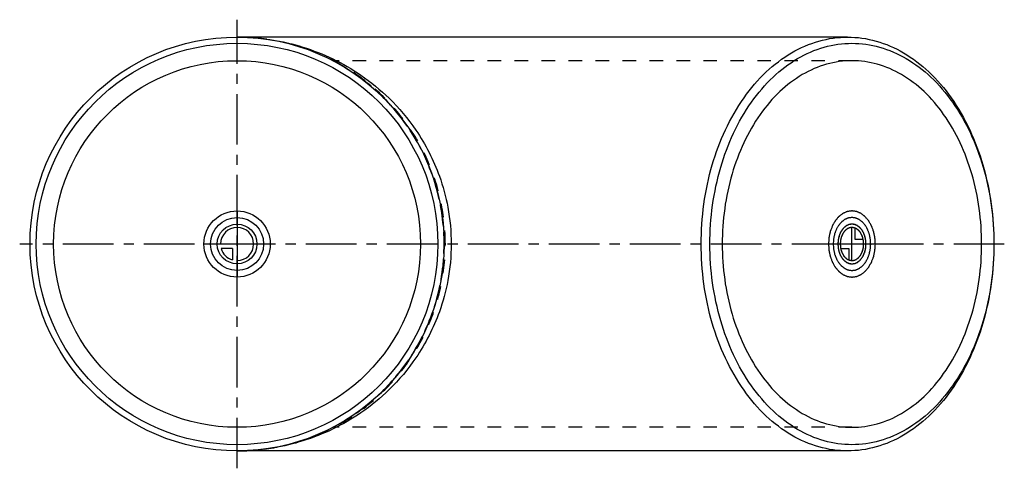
# Model space of a CAD drawing. Header units: millimetres. Extents: x 262 to 738, y 392 to 608.
import ezdxf

# ---------------------------------------------------------------- set-up
doc = ezdxf.new("R2010")
doc.units = ezdxf.units.MM
doc.header["$LTSCALE"] = 65.185185
doc.linetypes.add('CENTER', pattern=[0.6, 0.375, -0.075, 0.075, -0.075])
doc.linetypes.add('HIDDEN', pattern=[0.2, 0.1, -0.1])
for name, color, linetype in [('ACHSEN_S', 7, 'CONTINUOUS'), ('FASEN', 7, 'CONTINUOUS'), ('KOERPER', 7, 'CONTINUOUS'), ('KONST.EL_MIT_GEO', 7, 'CONTINUOUS'), ('KURVEN', 7, 'CONTINUOUS')]:
    doc.layers.add(name, color=color, linetype=linetype)

msp = doc.modelspace()

# ---------------------------------------------------------------- linework, layer by layer
at = {"layer": 'ACHSEN_S', "color": 2, "linetype": 'CENTER'}
for p, q in [((367.21, 391.59), (367.21, 608.41)), ((737.79, 500), (262.21, 500))]:
    msp.add_line(p, q, dxfattribs=at)
at = {"layer": 'FASEN', "color": 7, "linetype": 'Continuous'}
for radius in [100, 97]:
    msp.add_circle((367.21, 500), radius, dxfattribs=at)
for points, knots in [([(591.37, 500), (591.37, 512.88), (594.72, 537.85), (607.45, 566.01), (622.13, 583.3), (634.45, 592.76), (647.93, 598.65), (657.43, 600), (662.08, 600)], [0, 0, 0, 0, 0.287048, 0.553568, 0.675502, 0.789331, 0.896544, 1, 1, 1, 1]), ([(662.08, 600), (666.72, 600), (676.22, 598.65), (689.7, 592.76), (702.02, 583.3), (716.7, 566.01), (729.43, 537.85), (732.79, 512.88), (732.79, 500)], [0, 0, 0, 0, 0.103456, 0.210669, 0.324498, 0.446432, 0.712952, 1, 1, 1, 1]), ([(595.61, 500), (595.61, 512.5), (598.86, 536.71), (611.21, 564.03), (625.45, 580.8), (637.4, 589.97), (650.48, 595.69), (664.2, 597.64), (677.91, 595.69), (691, 589.97), (702.94, 580.8), (717.18, 564.03), (729.53, 536.71), (732.79, 512.5), (732.79, 500)], [0, 0, 0, 0, 0.143524, 0.276784, 0.337751, 0.394666, 0.448272, 0.5, 0.551728, 0.605334, 0.662249, 0.723216, 0.856476, 1, 1, 1, 1]), ([(662.08, 400), (657.43, 400), (647.93, 401.35), (634.45, 407.24), (622.13, 416.7), (607.45, 433.99), (594.72, 462.15), (591.37, 487.12), (591.37, 500)], [0, 0, 0, 0, 0.103456, 0.210669, 0.324498, 0.446432, 0.712952, 1, 1, 1, 1]), ([(732.79, 500), (732.79, 487.5), (729.53, 463.29), (717.18, 435.97), (702.94, 419.2), (691, 410.03), (677.91, 404.31), (664.2, 402.36), (650.48, 404.31), (637.4, 410.03), (625.45, 419.2), (611.21, 435.97), (598.86, 463.29), (595.61, 487.5), (595.61, 500)], [0, 0, 0, 0, 0.143524, 0.276784, 0.337751, 0.394666, 0.448272, 0.5, 0.551728, 0.605334, 0.662249, 0.723216, 0.856476, 1, 1, 1, 1]), ([(732.79, 500), (732.79, 487.12), (729.43, 462.15), (716.7, 433.99), (702.02, 416.7), (689.7, 407.24), (676.22, 401.35), (666.72, 400), (662.08, 400)], [0, 0, 0, 0, 0.287048, 0.553568, 0.675502, 0.789331, 0.896544, 1, 1, 1, 1])]:
    msp.add_open_spline(points, degree=3, knots=knots, dxfattribs=at)
at = {"layer": 'KOERPER', "color": 7, "linetype": 'Continuous'}
for p, q in [((662.08, 600), (367.21, 600)), ((662.08, 400), (367.21, 400))]:
    msp.add_line(p, q, dxfattribs=at)
at = {"layer": 'KOERPER', "color": 8, "linetype": 'HIDDEN'}
for p, q in [((664.2, 588.6), (413.7, 588.6)), ((664.2, 411.4), (413.69, 411.4))]:
    msp.add_line(p, q, dxfattribs=at)
at = {"layer": 'KOERPER', "color": 7, "linetype": 'Continuous'}
msp.add_circle((367.21, 500), 88.6, dxfattribs=at)
at = {"layer": 'KOERPER', "color": 8, "linetype": 'HIDDEN'}
msp.add_arc((367.21, 500), 100, 297.6257, 62.3741, dxfattribs=at)
at = {"layer": 'KOERPER', "color": 7, "linetype": 'Continuous'}
for points, knots in [([(664.2, 588.6), (660.08, 588.6), (651.67, 587.41), (639.72, 582.18), (628.81, 573.8), (615.8, 558.49), (604.52, 533.54), (601.55, 511.41), (601.55, 500)], [0, 0, 0, 0, 0.103456, 0.210669, 0.324498, 0.446432, 0.712952, 1, 1, 1, 1]), ([(726.85, 500), (726.85, 511.41), (723.88, 533.54), (712.59, 558.49), (699.59, 573.8), (688.68, 582.18), (676.73, 587.41), (668.31, 588.6), (664.2, 588.6)], [0, 0, 0, 0, 0.287048, 0.553568, 0.675502, 0.789331, 0.896544, 1, 1, 1, 1]), ([(601.55, 500), (601.55, 488.59), (604.52, 466.46), (615.8, 441.51), (628.81, 426.2), (639.72, 417.82), (651.67, 412.59), (660.08, 411.4), (664.2, 411.4)], [0, 0, 0, 0, 0.287048, 0.553568, 0.675502, 0.789331, 0.896544, 1, 1, 1, 1]), ([(664.2, 411.4), (668.31, 411.4), (676.73, 412.59), (688.68, 417.82), (699.59, 426.2), (712.59, 441.51), (723.88, 466.46), (726.85, 488.59), (726.85, 500)], [0, 0, 0, 0, 0.103456, 0.210669, 0.324498, 0.446432, 0.712952, 1, 1, 1, 1])]:
    msp.add_open_spline(points, degree=3, knots=knots, dxfattribs=at)
at = {"layer": 'KONST.EL_MIT_GEO', "color": 8, "linetype": 'HIDDEN'}
for p, q in [((369.96, 599.96), (370.41, 599.95)), ((370.5, 400.05), (369.79, 400.03))]:
    msp.add_line(p, q, dxfattribs=at)
for centre, radius, start, end in [((367.21, 493), 107, 88.5282, 90.0009), ((367.21, 500), 100, 270, 90), ((367.21, 507.11), 107.11, 270.0006, 271.3767)]:
    msp.add_arc(centre, radius, start, end, dxfattribs=at)
for points, knots in [([(467.8, 500), (467.8, 506.81), (466.39, 520.42), (460.21, 539.86), (450.35, 557.46), (437.38, 572.55), (421.93, 584.65), (404.67, 593.46), (386.24, 598.81), (373.53, 600), (367.21, 600)], [0, 0, 0, 0, 0.129872, 0.258883, 0.386404, 0.5121, 0.635969, 0.758274, 0.879441, 1, 1, 1, 1]), ([(367.21, 400), (373.53, 400), (386.24, 401.19), (404.67, 406.54), (421.93, 415.35), (437.38, 427.45), (450.35, 442.55), (460.21, 460.15), (466.4, 479.58), (467.8, 493.19), (467.8, 500)], [0, 0, 0, 0, 0.120555, 0.241716, 0.364032, 0.487924, 0.613641, 0.741172, 0.870177, 1, 1, 1, 1])]:
    msp.add_open_spline(points, degree=3, knots=knots, dxfattribs=at)
at = {"layer": 'KONST.EL_MIT_GEO', "color": 7, "linetype": 'Continuous'}
for points, knots in [([(370.41, 599.95), (380.04, 599.66), (400.08, 596.33), (423.78, 584.89), (441.64, 570.26), (455.18, 554.17), (464.49, 535.94), (469.59, 517.11), (470.63, 505.94), (470.63, 500)], [0, 0, 0, 0, 0.185111, 0.384807, 0.497494, 0.626527, 0.786137, 0.885877, 1, 1, 1, 1]), ([(470.63, 500), (470.63, 494.07), (469.6, 482.92), (464.5, 464.1), (455.21, 445.88), (441.68, 429.78), (423.84, 415.15), (400.16, 403.69), (380.13, 400.35), (370.5, 400.05)], [0, 0, 0, 0, 0.11399, 0.213687, 0.373331, 0.50241, 0.615133, 0.814873, 1, 1, 1, 1])]:
    msp.add_open_spline(points, degree=3, knots=knots, dxfattribs=at)
at = {"layer": 'KURVEN', "color": 40, "linetype": 'Continuous'}
for p, q in [((367.21, 516), (367.21, 484)), ((664.2, 492), (664.2, 508)), ((665.75, 502.2), (665.75, 507.69)), ((383.21, 500), (351.21, 500)), ((675.51, 500), (652.88, 500)), ((669.64, 502.2), (665.75, 502.2)), ((365.01, 497.8), (359.52, 497.8)), ((365.01, 497.8), (365.01, 492.31)), ((658.76, 497.8), (662.64, 497.8)), ((662.64, 497.8), (662.64, 492.31))]:
    msp.add_line(p, q, dxfattribs=at)
for radius in [16, 12.8, 9.6]:
    msp.add_circle((367.21, 500), radius, dxfattribs=at)
for start, end in [(270, 180), (195.962, 254.038)]:
    msp.add_arc((367.21, 500), 8, start, end, dxfattribs=at)
for points, knots in [([(675.51, 500), (675.48, 500.52), (675.42, 501.29), (675.36, 502.2), (675.32, 502.72), (675.31, 503.11), (675.21, 503.48), (675.11, 503.98), (674.98, 504.6), (674.85, 505.23), (674.73, 505.72), (674.67, 506.11), (674.52, 506.44), (674.36, 506.9), (674.14, 507.47), (673.93, 508.05), (673.75, 508.51), (673.64, 508.86), (673.44, 509.16), (673.21, 509.57), (672.91, 510.08), (672.61, 510.6), (672.37, 511), (672.21, 511.33), (671.98, 511.56), (671.7, 511.89), (671.34, 512.3), (670.99, 512.72), (670.7, 513.04), (670.5, 513.31), (670.25, 513.48), (669.93, 513.73), (669.52, 514.03), (669.11, 514.34), (668.79, 514.58), (668.55, 514.79), (668.28, 514.88), (667.93, 515.04), (667.49, 515.23), (667.05, 515.42), (666.7, 515.56), (666.44, 515.71), (666.15, 515.72), (665.78, 515.78), (665.32, 515.84), (664.85, 515.91), (664.48, 515.95), (664.2, 516.02), (663.92, 515.96), (663.56, 515.91), (663.1, 515.85), (662.64, 515.79), (662.28, 515.73), (662, 515.72), (661.74, 515.58), (661.38, 515.44), (660.94, 515.24), (660.5, 515.06), (660.15, 514.9), (659.88, 514.81), (659.64, 514.6), (659.32, 514.37), (658.91, 514.06), (658.5, 513.76), (658.18, 513.5), (657.93, 513.35), (657.72, 513.07), (657.43, 512.74), (657.07, 512.32), (656.7, 511.9), (656.42, 511.56), (656.19, 511.33), (656.03, 511.01), (655.79, 510.61), (655.5, 510.11), (655.2, 509.61), (654.97, 509.2), (654.78, 508.91), (654.67, 508.55), (654.49, 508.1), (654.28, 507.52), (654.05, 506.95), (653.89, 506.49), (653.74, 506.16), (653.68, 505.77), (653.56, 505.28), (653.43, 504.65), (653.29, 504.03), (653.19, 503.53), (653.09, 503.17), (653.08, 502.77), (653.04, 502.24), (652.98, 501.32), (652.92, 500.53), (652.88, 500)], [0, 0, 0, 0, 0.03125, 0.046875, 0.054688, 0.0625, 0.070312, 0.078125, 0.09375, 0.109375, 0.117188, 0.125, 0.132812, 0.140625, 0.15625, 0.171875, 0.179688, 0.1875, 0.195312, 0.203125, 0.21875, 0.234375, 0.242188, 0.25, 0.257812, 0.265625, 0.28125, 0.296875, 0.304688, 0.3125, 0.320312, 0.328125, 0.34375, 0.359375, 0.367188, 0.375, 0.382812, 0.390625, 0.40625, 0.421875, 0.429688, 0.4375, 0.445312, 0.453125, 0.46875, 0.484375, 0.492188, 0.5, 0.507812, 0.515625, 0.53125, 0.546875, 0.554688, 0.5625, 0.570312, 0.578125, 0.59375, 0.609375, 0.617188, 0.625, 0.632812, 0.640625, 0.65625, 0.671875, 0.679688, 0.6875, 0.695312, 0.703125, 0.71875, 0.734375, 0.742188, 0.75, 0.757812, 0.765625, 0.78125, 0.796875, 0.804688, 0.8125, 0.820312, 0.828125, 0.84375, 0.859375, 0.867188, 0.875, 0.882812, 0.890625, 0.90625, 0.921875, 0.929688, 0.9375, 0.945312, 0.953125, 0.96875, 1, 1, 1, 1]), ([(673.25, 500), (673.22, 500.41), (673.18, 501.04), (673.11, 501.86), (673.1, 502.49), (672.94, 503.08), (672.82, 503.68), (672.69, 504.28), (672.59, 504.89), (672.35, 505.43), (672.15, 505.98), (671.98, 506.44), (671.84, 506.81), (671.75, 507.09), (671.59, 507.33), (671.41, 507.66), (671.17, 508.07), (670.93, 508.48), (670.74, 508.8), (670.61, 509.06), (670.42, 509.25), (670.2, 509.52), (669.91, 509.84), (669.63, 510.18), (669.4, 510.43), (669.24, 510.65), (669.04, 510.78), (668.78, 510.98), (668.45, 511.23), (668.13, 511.48), (667.87, 511.67), (667.68, 511.83), (667.46, 511.9), (667.18, 512.03), (666.83, 512.18), (666.48, 512.34), (666.2, 512.45), (665.99, 512.56), (665.76, 512.57), (665.47, 512.62), (665.09, 512.67), (664.72, 512.73), (664.42, 512.76), (664.2, 512.82), (663.98, 512.76), (663.68, 512.73), (663.32, 512.68), (662.95, 512.63), (662.66, 512.58), (662.44, 512.57), (662.23, 512.46), (661.95, 512.35), (661.59, 512.19), (661.24, 512.05), (660.96, 511.92), (660.74, 511.85), (660.55, 511.68), (660.29, 511.49), (659.97, 511.25), (659.64, 511.01), (659.39, 510.8), (659.18, 510.68), (659.02, 510.46), (658.78, 510.19), (658.49, 509.85), (658.2, 509.52), (657.97, 509.25), (657.79, 509.06), (657.66, 508.81), (657.47, 508.49), (657.24, 508.09), (656.96, 507.6), (656.66, 507.14), (656.47, 506.56), (656.26, 506.02), (656.06, 505.47), (655.82, 504.93), (655.72, 504.32), (655.58, 503.73), (655.46, 503.12), (655.3, 502.54), (655.29, 501.89), (655.22, 501.06), (655.18, 500.42), (655.15, 500)], [0, 0, 0, 0, 0.03125, 0.046875, 0.0625, 0.078125, 0.09375, 0.109375, 0.125, 0.140625, 0.15625, 0.171875, 0.179688, 0.1875, 0.195312, 0.203125, 0.21875, 0.234375, 0.242188, 0.25, 0.257812, 0.265625, 0.28125, 0.296875, 0.304688, 0.3125, 0.320312, 0.328125, 0.34375, 0.359375, 0.367188, 0.375, 0.382812, 0.390625, 0.40625, 0.421875, 0.429688, 0.4375, 0.445312, 0.453125, 0.46875, 0.484375, 0.492188, 0.5, 0.507812, 0.515625, 0.53125, 0.546875, 0.554688, 0.5625, 0.570312, 0.578125, 0.59375, 0.609375, 0.617188, 0.625, 0.632812, 0.640625, 0.65625, 0.671875, 0.679688, 0.6875, 0.695312, 0.703125, 0.71875, 0.734375, 0.742188, 0.75, 0.757812, 0.765625, 0.78125, 0.796875, 0.8125, 0.828125, 0.84375, 0.859375, 0.875, 0.890625, 0.90625, 0.921875, 0.9375, 0.953125, 0.96875, 1, 1, 1, 1]), ([(664.2, 509.6), (663.98, 509.57), (663.65, 509.53), (663.21, 509.46), (662.88, 509.44), (662.56, 509.27), (662.23, 509.14), (661.91, 508.99), (661.58, 508.89), (661.3, 508.63), (661, 508.42), (660.72, 508.19), (660.41, 508), (660.16, 507.67), (659.9, 507.37), (659.65, 507.06), (659.37, 506.78), (659.18, 506.4), (658.96, 506.04), (658.76, 505.67), (658.53, 505.33), (658.39, 504.89), (658.23, 504.47), (658.08, 504.05), (657.89, 503.64), (657.82, 503.18), (657.72, 502.73), (657.63, 502.28), (657.52, 501.84), (657.51, 501.36), (657.47, 500.88), (657.45, 500.41), (657.39, 499.93), (657.45, 499.47), (657.48, 499), (657.52, 498.54), (657.53, 498.07), (657.65, 497.62), (657.75, 497.16), (657.85, 496.71), (657.93, 496.24), (658.11, 495.84), (658.26, 495.42), (658.43, 495.02), (658.57, 494.59), (658.8, 494.24), (659.01, 493.87), (659.24, 493.51), (659.44, 493.12), (659.71, 492.85), (659.96, 492.55), (660.23, 492.27), (660.47, 491.95), (660.78, 491.75), (661.08, 491.52), (661.38, 491.31), (661.67, 491.06), (662, 490.96), (662.31, 490.82), (662.63, 490.7), (662.94, 490.54), (663.29, 490.53), (663.74, 490.46), (664.08, 490.43), (664.3, 490.4)], [0, 0, 0, 0, 0.03125, 0.046875, 0.0625, 0.078125, 0.09375, 0.109375, 0.125, 0.140625, 0.15625, 0.171875, 0.1875, 0.203125, 0.21875, 0.234375, 0.25, 0.265625, 0.28125, 0.296875, 0.3125, 0.328125, 0.34375, 0.359375, 0.375, 0.390625, 0.40625, 0.421875, 0.4375, 0.453125, 0.46875, 0.484375, 0.5, 0.515625, 0.53125, 0.546875, 0.5625, 0.578125, 0.59375, 0.609375, 0.625, 0.640625, 0.65625, 0.671875, 0.6875, 0.703125, 0.71875, 0.734375, 0.75, 0.765625, 0.78125, 0.796875, 0.8125, 0.828125, 0.84375, 0.859375, 0.875, 0.890625, 0.90625, 0.921875, 0.9375, 0.953125, 0.96875, 1, 1, 1, 1]), ([(664.09, 509.6), (663.88, 509.56), (663.55, 509.5), (663.12, 509.43), (662.85, 509.37), (662.63, 509.35), (662.43, 509.24), (662.06, 509.06), (661.65, 508.83), (661.23, 508.65), (660.86, 508.31), (660.41, 507.89), (659.94, 507.51), (659.64, 507.04), (659.4, 506.71), (659.17, 506.37), (658.85, 505.95), (658.57, 505.26), (658.28, 504.6), (658.04, 504.08), (657.92, 503.49), (657.77, 502.91), (657.65, 502.4), (657.57, 502.11), (657.56, 501.79), (657.52, 501.41), (657.47, 500.78), (657.43, 500.31), (657.41, 500)], [0, 0, 0, 0, 0.0625, 0.09375, 0.125, 0.140625, 0.15625, 0.1875, 0.25, 0.28125, 0.3125, 0.375, 0.4375, 0.46875, 0.5, 0.53125, 0.5625, 0.625, 0.6875, 0.71875, 0.75, 0.8125, 0.84375, 0.859375, 0.875, 0.90625, 0.9375, 1, 1, 1, 1]), ([(664.2, 490.4), (664.42, 490.43), (664.75, 490.47), (665.19, 490.54), (665.52, 490.56), (665.84, 490.73), (666.16, 490.86), (666.48, 491.01), (666.82, 491.11), (667.1, 491.37), (667.39, 491.58), (667.68, 491.81), (667.98, 492), (668.23, 492.33), (668.5, 492.63), (668.75, 492.94), (669.03, 493.22), (669.22, 493.6), (669.44, 493.96), (669.64, 494.33), (669.87, 494.67), (670.01, 495.11), (670.17, 495.53), (670.32, 495.95), (670.5, 496.36), (670.57, 496.82), (670.67, 497.27), (670.76, 497.72), (670.88, 498.16), (670.89, 498.64), (670.93, 499.12), (670.95, 499.59), (671, 500.07), (670.95, 500.53), (670.92, 501), (670.88, 501.46), (670.87, 501.93), (670.74, 502.38), (670.65, 502.84), (670.54, 503.29), (670.46, 503.76), (670.28, 504.16), (670.13, 504.58), (669.97, 504.98), (669.83, 505.41), (669.59, 505.76), (669.38, 506.13), (669.16, 506.49), (668.96, 506.88), (668.69, 507.15), (668.43, 507.45), (668.17, 507.73), (667.93, 508.05), (667.61, 508.25), (667.32, 508.48), (667.02, 508.69), (666.72, 508.94), (666.4, 509.04), (666.08, 509.18), (665.76, 509.3), (665.45, 509.46), (665.11, 509.47), (664.66, 509.54), (664.32, 509.57), (664.09, 509.6)], [0, 0, 0, 0, 0.03125, 0.046875, 0.0625, 0.078125, 0.09375, 0.109375, 0.125, 0.140625, 0.15625, 0.171875, 0.1875, 0.203125, 0.21875, 0.234375, 0.25, 0.265625, 0.28125, 0.296875, 0.3125, 0.328125, 0.34375, 0.359375, 0.375, 0.390625, 0.40625, 0.421875, 0.4375, 0.453125, 0.46875, 0.484375, 0.5, 0.515625, 0.53125, 0.546875, 0.5625, 0.578125, 0.59375, 0.609375, 0.625, 0.640625, 0.65625, 0.671875, 0.6875, 0.703125, 0.71875, 0.734375, 0.75, 0.765625, 0.78125, 0.796875, 0.8125, 0.828125, 0.84375, 0.859375, 0.875, 0.890625, 0.90625, 0.921875, 0.9375, 0.953125, 0.96875, 1, 1, 1, 1]), ([(670.99, 500), (670.96, 500.31), (670.94, 500.78), (670.88, 501.4), (670.88, 501.87), (670.76, 502.31), (670.67, 502.76), (670.56, 503.21), (670.49, 503.67), (670.31, 504.07), (670.17, 504.49), (670, 504.9), (669.87, 505.33), (669.63, 505.68), (669.43, 506.05), (669.21, 506.41), (669.01, 506.81), (668.74, 507.08), (668.49, 507.39), (668.23, 507.67), (667.98, 508), (667.68, 508.19), (667.39, 508.42), (667.1, 508.63), (666.81, 508.89), (666.49, 508.99), (666.17, 509.14), (665.85, 509.27), (665.54, 509.44), (665.2, 509.45), (664.76, 509.53), (664.42, 509.57), (664.2, 509.6)], [0, 0, 0, 0, 0.0625, 0.09375, 0.125, 0.15625, 0.1875, 0.21875, 0.25, 0.28125, 0.3125, 0.34375, 0.375, 0.40625, 0.4375, 0.46875, 0.5, 0.53125, 0.5625, 0.59375, 0.625, 0.65625, 0.6875, 0.71875, 0.75, 0.78125, 0.8125, 0.84375, 0.875, 0.90625, 0.9375, 1, 1, 1, 1]), ([(669.85, 499.87), (669.84, 500.13), (669.82, 500.52), (669.78, 501.04), (669.78, 501.43), (669.68, 501.81), (669.61, 502.2), (669.53, 502.57), (669.47, 502.97), (669.32, 503.3), (669.2, 503.65), (669.07, 504), (668.96, 504.36), (668.77, 504.65), (668.6, 504.97), (668.42, 505.27), (668.26, 505.6), (668.03, 505.83), (667.83, 506.09), (667.61, 506.34), (667.41, 506.61), (667.15, 506.78), (666.91, 506.98), (666.66, 507.16), (666.42, 507.38), (666.15, 507.47), (665.89, 507.6), (665.63, 507.7), (665.37, 507.85), (665.08, 507.86), (664.81, 507.92), (664.53, 507.95), (664.25, 508.02), (663.97, 507.96), (663.7, 507.93), (663.42, 507.89), (663.15, 507.88), (662.88, 507.74), (662.61, 507.64), (662.34, 507.52), (662.06, 507.43), (661.83, 507.23), (661.58, 507.05), (661.34, 506.86), (661.08, 506.71), (660.88, 506.43), (660.65, 506.19), (660.44, 505.93), (660.21, 505.7), (660.05, 505.38), (659.86, 505.09), (659.69, 504.78), (659.5, 504.5), (659.38, 504.13), (659.24, 503.79), (659.12, 503.43), (658.96, 503.09), (658.9, 502.71), (658.81, 502.34), (658.74, 501.97), (658.64, 501.6), (658.63, 501.19), (658.59, 500.67), (658.56, 500.27), (658.54, 500)], [0, 0, 0, 0, 0.03125, 0.046875, 0.0625, 0.078125, 0.09375, 0.109375, 0.125, 0.140625, 0.15625, 0.171875, 0.1875, 0.203125, 0.21875, 0.234375, 0.25, 0.265625, 0.28125, 0.296875, 0.3125, 0.328125, 0.34375, 0.359375, 0.375, 0.390625, 0.40625, 0.421875, 0.4375, 0.453125, 0.46875, 0.484375, 0.5, 0.515625, 0.53125, 0.546875, 0.5625, 0.578125, 0.59375, 0.609375, 0.625, 0.640625, 0.65625, 0.671875, 0.6875, 0.703125, 0.71875, 0.734375, 0.75, 0.765625, 0.78125, 0.796875, 0.8125, 0.828125, 0.84375, 0.859375, 0.875, 0.890625, 0.90625, 0.921875, 0.9375, 0.953125, 0.96875, 1, 1, 1, 1]), ([(664.2, 508), (664.02, 507.97), (663.75, 507.93), (663.39, 507.88), (663.16, 507.83), (662.98, 507.82), (662.81, 507.73), (662.5, 507.59), (662.16, 507.4), (661.8, 507.26), (661.5, 506.98), (661.11, 506.64), (660.72, 506.33), (660.46, 505.95), (660.26, 505.68), (660.07, 505.4), (659.79, 505.06), (659.56, 504.49), (659.31, 503.95), (659.1, 503.51), (659, 503.02), (658.87, 502.54), (658.76, 502.12), (658.7, 501.88), (658.67, 501.49), (658.61, 500.91), (658.57, 500.39), (658.54, 500.13)], [0, 0, 0, 0, 0.0625, 0.09375, 0.125, 0.140625, 0.15625, 0.1875, 0.25, 0.28125, 0.3125, 0.375, 0.4375, 0.46875, 0.5, 0.53125, 0.5625, 0.625, 0.6875, 0.71875, 0.75, 0.8125, 0.84375, 0.859375, 0.875, 0.9375, 1, 1, 1, 1]), ([(669.64, 502.2), (669.55, 502.51), (669.43, 502.99), (669.25, 503.6), (669.06, 504.03), (668.89, 504.47), (668.67, 504.87), (668.43, 505.26), (668.21, 505.67), (667.93, 505.97), (667.66, 506.31), (667.38, 506.62), (667.07, 506.85), (666.77, 507.13), (666.33, 507.39), (665.98, 507.57), (665.75, 507.69)], [0, 0, 0, 0, 0.125, 0.1875, 0.25, 0.3125, 0.375, 0.4375, 0.5, 0.5625, 0.625, 0.6875, 0.75, 0.8125, 0.875, 1, 1, 1, 1]), ([(652.88, 500), (652.92, 499.48), (652.98, 498.71), (653.03, 497.8), (653.08, 497.28), (653.08, 496.89), (653.18, 496.52), (653.28, 496.02), (653.42, 495.4), (653.55, 494.77), (653.66, 494.28), (653.72, 493.89), (653.87, 493.56), (654.04, 493.1), (654.26, 492.53), (654.47, 491.95), (654.65, 491.49), (654.76, 491.14), (654.96, 490.84), (655.19, 490.43), (655.49, 489.92), (655.78, 489.4), (656.02, 489), (656.19, 488.67), (656.41, 488.44), (656.69, 488.11), (657.05, 487.7), (657.4, 487.28), (657.69, 486.96), (657.9, 486.69), (658.15, 486.52), (658.47, 486.27), (658.88, 485.97), (659.28, 485.66), (659.61, 485.42), (659.84, 485.21), (660.12, 485.12), (660.46, 484.96), (660.91, 484.77), (661.34, 484.58), (661.7, 484.44), (661.96, 484.29), (662.24, 484.28), (662.61, 484.22), (663.08, 484.16), (663.55, 484.09), (663.92, 484.05), (664.2, 483.98), (664.47, 484.04), (664.84, 484.09), (665.3, 484.15), (665.75, 484.21), (666.12, 484.27), (666.4, 484.28), (666.66, 484.42), (667.01, 484.56), (667.45, 484.76), (667.89, 484.94), (668.24, 485.1), (668.51, 485.19), (668.75, 485.4), (669.08, 485.63), (669.48, 485.94), (669.89, 486.24), (670.21, 486.5), (670.47, 486.65), (670.67, 486.93), (670.97, 487.26), (671.33, 487.68), (671.69, 488.1), (671.98, 488.44), (672.21, 488.67), (672.37, 488.99), (672.61, 489.39), (672.9, 489.89), (673.19, 490.39), (673.42, 490.8), (673.61, 491.09), (673.73, 491.45), (673.91, 491.9), (674.12, 492.48), (674.34, 493.05), (674.51, 493.51), (674.66, 493.84), (674.72, 494.23), (674.83, 494.72), (674.96, 495.35), (675.1, 495.97), (675.2, 496.47), (675.3, 496.83), (675.31, 497.23), (675.36, 497.76), (675.42, 498.68), (675.47, 499.47), (675.51, 500)], [0, 0, 0, 0, 0.03125, 0.046875, 0.054688, 0.0625, 0.070312, 0.078125, 0.09375, 0.109375, 0.117188, 0.125, 0.132812, 0.140625, 0.15625, 0.171875, 0.179688, 0.1875, 0.195312, 0.203125, 0.21875, 0.234375, 0.242188, 0.25, 0.257812, 0.265625, 0.28125, 0.296875, 0.304688, 0.3125, 0.320312, 0.328125, 0.34375, 0.359375, 0.367188, 0.375, 0.382812, 0.390625, 0.40625, 0.421875, 0.429688, 0.4375, 0.445312, 0.453125, 0.46875, 0.484375, 0.492188, 0.5, 0.507812, 0.515625, 0.53125, 0.546875, 0.554688, 0.5625, 0.570312, 0.578125, 0.59375, 0.609375, 0.617188, 0.625, 0.632812, 0.640625, 0.65625, 0.671875, 0.679688, 0.6875, 0.695312, 0.703125, 0.71875, 0.734375, 0.742188, 0.75, 0.757812, 0.765625, 0.78125, 0.796875, 0.804688, 0.8125, 0.820312, 0.828125, 0.84375, 0.859375, 0.867188, 0.875, 0.882812, 0.890625, 0.90625, 0.921875, 0.929688, 0.9375, 0.945312, 0.953125, 0.96875, 1, 1, 1, 1]), ([(655.15, 500), (655.18, 499.59), (655.21, 498.96), (655.28, 498.14), (655.29, 497.51), (655.45, 496.92), (655.57, 496.32), (655.71, 495.72), (655.81, 495.11), (656.04, 494.57), (656.24, 494.02), (656.42, 493.56), (656.56, 493.19), (656.65, 492.91), (656.8, 492.67), (656.99, 492.34), (657.23, 491.93), (657.46, 491.52), (657.66, 491.2), (657.79, 490.94), (657.97, 490.75), (658.19, 490.48), (658.48, 490.16), (658.76, 489.82), (658.99, 489.57), (659.16, 489.35), (659.36, 489.22), (659.62, 489.02), (659.94, 488.77), (660.26, 488.52), (660.53, 488.33), (660.71, 488.17), (660.93, 488.1), (661.21, 487.97), (661.56, 487.82), (661.92, 487.66), (662.2, 487.55), (662.41, 487.44), (662.63, 487.43), (662.93, 487.38), (663.3, 487.33), (663.68, 487.27), (663.97, 487.24), (664.2, 487.18), (664.42, 487.24), (664.71, 487.27), (665.08, 487.32), (665.44, 487.37), (665.74, 487.42), (665.96, 487.43), (666.17, 487.54), (666.45, 487.65), (666.8, 487.81), (667.15, 487.95), (667.43, 488.08), (667.65, 488.15), (667.84, 488.32), (668.1, 488.51), (668.43, 488.75), (668.75, 488.99), (669.01, 489.2), (669.21, 489.32), (669.38, 489.54), (669.61, 489.81), (669.9, 490.15), (670.19, 490.48), (670.42, 490.75), (670.61, 490.94), (670.74, 491.19), (670.93, 491.51), (671.16, 491.91), (671.43, 492.4), (671.74, 492.86), (671.92, 493.44), (672.14, 493.98), (672.34, 494.53), (672.58, 495.07), (672.68, 495.68), (672.82, 496.27), (672.93, 496.88), (673.09, 497.46), (673.11, 498.11), (673.18, 498.94), (673.22, 499.58), (673.25, 500)], [0, 0, 0, 0, 0.03125, 0.046875, 0.0625, 0.078125, 0.09375, 0.109375, 0.125, 0.140625, 0.15625, 0.171875, 0.179688, 0.1875, 0.195312, 0.203125, 0.21875, 0.234375, 0.242188, 0.25, 0.257812, 0.265625, 0.28125, 0.296875, 0.304688, 0.3125, 0.320312, 0.328125, 0.34375, 0.359375, 0.367188, 0.375, 0.382812, 0.390625, 0.40625, 0.421875, 0.429688, 0.4375, 0.445312, 0.453125, 0.46875, 0.484375, 0.492188, 0.5, 0.507812, 0.515625, 0.53125, 0.546875, 0.554688, 0.5625, 0.570312, 0.578125, 0.59375, 0.609375, 0.617188, 0.625, 0.632812, 0.640625, 0.65625, 0.671875, 0.679688, 0.6875, 0.695312, 0.703125, 0.71875, 0.734375, 0.742188, 0.75, 0.757812, 0.765625, 0.78125, 0.796875, 0.8125, 0.828125, 0.84375, 0.859375, 0.875, 0.890625, 0.90625, 0.921875, 0.9375, 0.953125, 0.96875, 1, 1, 1, 1]), ([(657.41, 500), (657.43, 499.69), (657.46, 499.22), (657.51, 498.6), (657.52, 498.13), (657.64, 497.69), (657.73, 497.24), (657.83, 496.79), (657.9, 496.33), (658.08, 495.93), (658.23, 495.51), (658.39, 495.1), (658.53, 494.67), (658.76, 494.32), (658.97, 493.95), (659.19, 493.59), (659.39, 493.19), (659.66, 492.92), (659.91, 492.61), (660.17, 492.33), (660.41, 492), (660.72, 491.81), (661, 491.58), (661.3, 491.37), (661.58, 491.11), (661.91, 491.01), (662.22, 490.86), (662.54, 490.73), (662.85, 490.56), (663.19, 490.55), (663.64, 490.47), (663.97, 490.43), (664.2, 490.4)], [0, 0, 0, 0, 0.0625, 0.09375, 0.125, 0.15625, 0.1875, 0.21875, 0.25, 0.28125, 0.3125, 0.34375, 0.375, 0.40625, 0.4375, 0.46875, 0.5, 0.53125, 0.5625, 0.59375, 0.625, 0.65625, 0.6875, 0.71875, 0.75, 0.78125, 0.8125, 0.84375, 0.875, 0.90625, 0.9375, 1, 1, 1, 1]), ([(658.54, 500.13), (658.56, 499.87), (658.58, 499.48), (658.61, 498.96), (658.62, 498.57), (658.71, 498.19), (658.78, 497.8), (658.87, 497.43), (658.93, 497.03), (659.07, 496.7), (659.19, 496.35), (659.33, 496), (659.43, 495.64), (659.63, 495.35), (659.8, 495.03), (659.98, 494.73), (660.14, 494.4), (660.36, 494.17), (660.57, 493.91), (660.79, 493.66), (660.98, 493.39), (661.24, 493.22), (661.48, 493.02), (661.73, 492.84), (661.97, 492.62), (662.24, 492.53), (662.5, 492.4), (662.77, 492.3), (663.03, 492.15), (663.31, 492.14), (663.59, 492.08), (663.87, 492.05), (664.15, 491.98), (664.42, 492.04), (664.7, 492.07), (664.97, 492.11), (665.25, 492.12), (665.52, 492.26), (665.79, 492.36), (666.05, 492.48), (666.33, 492.57), (666.57, 492.77), (666.82, 492.95), (667.06, 493.14), (667.31, 493.29), (667.52, 493.57), (667.74, 493.81), (667.96, 494.07), (668.19, 494.3), (668.35, 494.62), (668.53, 494.91), (668.7, 495.22), (668.89, 495.5), (669.01, 495.87), (669.15, 496.21), (669.28, 496.57), (669.43, 496.91), (669.49, 497.29), (669.58, 497.66), (669.66, 498.03), (669.76, 498.4), (669.77, 498.81), (669.81, 499.33), (669.84, 499.73), (669.85, 500)], [0, 0, 0, 0, 0.03125, 0.046875, 0.0625, 0.078125, 0.09375, 0.109375, 0.125, 0.140625, 0.15625, 0.171875, 0.1875, 0.203125, 0.21875, 0.234375, 0.25, 0.265625, 0.28125, 0.296875, 0.3125, 0.328125, 0.34375, 0.359375, 0.375, 0.390625, 0.40625, 0.421875, 0.4375, 0.453125, 0.46875, 0.484375, 0.5, 0.515625, 0.53125, 0.546875, 0.5625, 0.578125, 0.59375, 0.609375, 0.625, 0.640625, 0.65625, 0.671875, 0.6875, 0.703125, 0.71875, 0.734375, 0.75, 0.765625, 0.78125, 0.796875, 0.8125, 0.828125, 0.84375, 0.859375, 0.875, 0.890625, 0.90625, 0.921875, 0.9375, 0.953125, 0.96875, 1, 1, 1, 1]), ([(664.2, 492), (664.38, 492.03), (664.65, 492.07), (665.01, 492.12), (665.23, 492.17), (665.41, 492.18), (665.59, 492.27), (665.89, 492.41), (666.24, 492.6), (666.59, 492.74), (666.9, 493.02), (667.28, 493.36), (667.68, 493.67), (667.93, 494.05), (668.13, 494.32), (668.33, 494.6), (668.6, 494.94), (668.83, 495.51), (669.08, 496.05), (669.29, 496.49), (669.39, 496.98), (669.53, 497.46), (669.63, 497.88), (669.7, 498.12), (669.72, 498.51), (669.79, 499.09), (669.83, 499.61), (669.85, 499.87)], [0, 0, 0, 0, 0.0625, 0.09375, 0.125, 0.140625, 0.15625, 0.1875, 0.25, 0.28125, 0.3125, 0.375, 0.4375, 0.46875, 0.5, 0.53125, 0.5625, 0.625, 0.6875, 0.71875, 0.75, 0.8125, 0.84375, 0.859375, 0.875, 0.9375, 1, 1, 1, 1]), ([(664.3, 490.4), (664.52, 490.44), (664.84, 490.5), (665.27, 490.57), (665.54, 490.63), (665.76, 490.65), (665.97, 490.76), (666.33, 490.94), (666.74, 491.17), (667.17, 491.35), (667.53, 491.69), (667.99, 492.11), (668.46, 492.49), (668.76, 492.96), (668.99, 493.29), (669.22, 493.63), (669.55, 494.05), (669.82, 494.74), (670.11, 495.4), (670.36, 495.92), (670.47, 496.51), (670.63, 497.09), (670.75, 497.6), (670.83, 497.89), (670.84, 498.21), (670.88, 498.59), (670.92, 499.22), (670.96, 499.69), (670.99, 500)], [0, 0, 0, 0, 0.0625, 0.09375, 0.125, 0.140625, 0.15625, 0.1875, 0.25, 0.28125, 0.3125, 0.375, 0.4375, 0.46875, 0.5, 0.53125, 0.5625, 0.625, 0.6875, 0.71875, 0.75, 0.8125, 0.84375, 0.859375, 0.875, 0.90625, 0.9375, 1, 1, 1, 1]), ([(658.76, 497.8), (658.84, 497.49), (658.96, 497.01), (659.14, 496.4), (659.34, 495.97), (659.5, 495.53), (659.73, 495.13), (659.97, 494.74), (660.18, 494.33), (660.47, 494.03), (660.73, 493.69), (661.01, 493.38), (661.33, 493.15), (661.62, 492.87), (662.07, 492.61), (662.41, 492.43), (662.64, 492.31)], [0, 0, 0, 0, 0.125, 0.1875, 0.25, 0.3125, 0.375, 0.4375, 0.5, 0.5625, 0.625, 0.6875, 0.75, 0.8125, 0.875, 1, 1, 1, 1])]:
    msp.add_open_spline(points, degree=3, knots=knots, dxfattribs=at)

doc.saveas('drawing.dxf')
